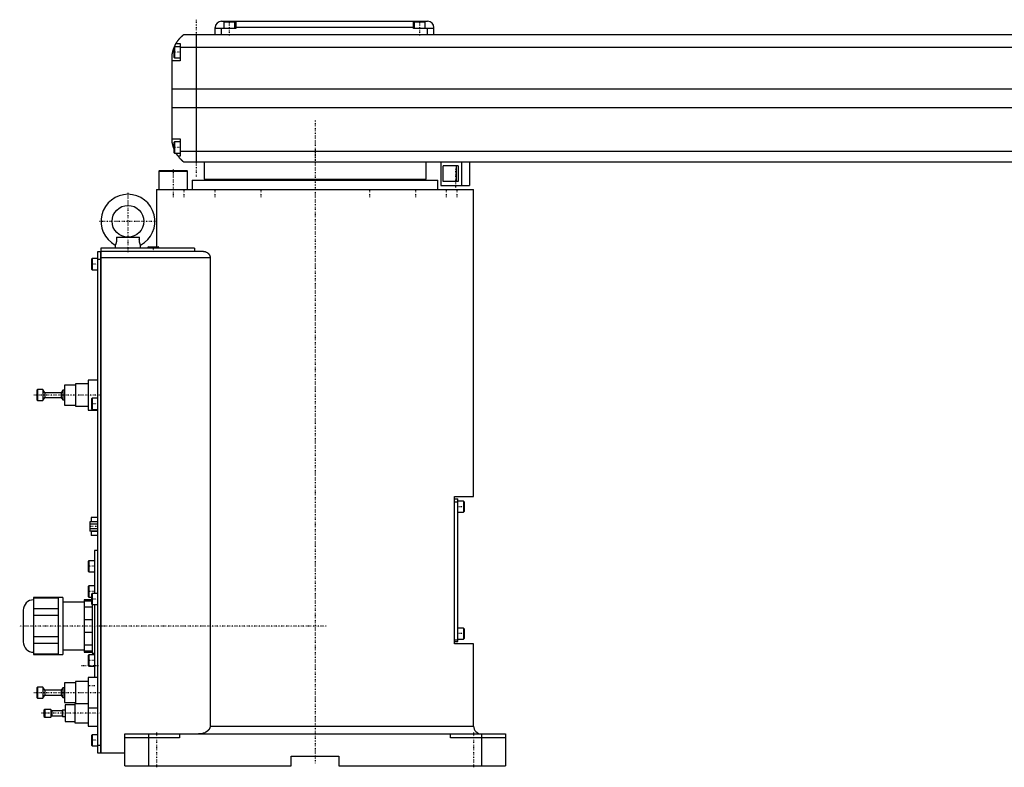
# Model space of a CAD drawing. Extents: x -186 to 1056, y -1 to 900.
# Tile 1 of 3: x -186 to 435, y -1 to 470. Entities that reach past the tile are written whole.
import ezdxf

# ---------------------------------------------------------------- set-up
doc = ezdxf.new("R2010")
doc.units = 0
doc.linetypes.add('CENTER', pattern=[1.5, 0.45, -0.5, 0.05, -0.5])
doc.layers.add('CENTER', color=7, linetype='CENTER')
doc.layers.add('VIS', color=7, linetype='CONTINUOUS')

msp = doc.modelspace()

# ---------------------------------------------------------------- linework, layer by layer
at = {"layer": 'CENTER'}
for p, q in [((-75, 470), (-75, 371)), ((-54, 460.1), (-54, 468.9)), ((66, 460.1), (66, 468.9)), ((-84.8, 449.5), (-89.2, 449.5)), ((0, 406.4), (0, 1.6)), ((-84.8, 389.5), (-89.2, 389.5)), ((0, 388.38), (0, 380.12)), ((-89.5, 375.6), (-89.5, 357.75)), ((88.6, 376.05), (88.6, 363.95)), ((-118, 360.85), (-118, 323.55)), ((-82.69, 363.25), (-82.69, 357.75)), ((-63.29, 363.25), (-63.29, 357.75)), ((-34.25, 363.25), (-34.25, 357.75)), ((34.25, 363.25), (34.25, 357.75)), ((63.29, 363.25), (63.29, 357.75)), ((82.69, 363.25), (82.69, 357.75)), ((89.5, 363.25), (89.5, 357.75)), ((-135.85, 343), (-100.15, 343)), ((-102, 327.15), (-102, 323.85)), ((-136.8, 316), (-141.2, 316)), ((-135.07, 233.5), (-177.43, 233.5)), ((-136.8, 228), (-141.2, 228)), ((94.2, 163.2), (89.8, 163.2)), ((-136.75, 150.7), (-142.25, 150.7)), ((-138.8, 125.67), (-143.2, 125.67)), ((-138.8, 109.75), (-143.2, 109.75)), ((-136.8, 105), (-141.2, 105)), ((6.95, 88), (-186.25, 88)), ((94.2, 83.2), (89.8, 83.2)), ((-136.5, 63), (-147.5, 63)), ((-138.8, 66.25), (-143.2, 66.25)), ((-138.8, 50.33), (-143.2, 50.33)), ((-135.07, 46), (-177.43, 46)), ((-135.3, 33), (-172.7, 33)), ((-100, 21), (-100, -1)), ((100, 21), (100, -1)), ((-136.8, 16), (-141.2, 16))]:
    msp.add_line(p, q, dxfattribs=at)
at = {"layer": 'VIS'}
for p, q in [((-59, 469), (71, 469)), ((-57.5, 468.5), (-57.5, 464.5)), ((-50.5, 468.5), (-57.5, 468.5)), ((-54, 469), (-54, 468.5)), ((-50.5, 464.5), (-50.5, 468.5)), ((-50, 469), (-50, 464.5)), ((62, 464.5), (62, 469)), ((62.5, 468.5), (62.5, 464.5)), ((69.5, 468.5), (62.5, 468.5)), ((66, 469), (66, 468.5)), ((69.5, 464.5), (69.5, 468.5)), ((667, 460.5), (-83, 460.5)), ((-75, 460.5), (-75, 380.5)), ((-63, 460.5), (-63, 465)), ((-50, 464.5), (-63, 464.5)), ((-59, 460.5), (-59, 464.5)), ((62, 465), (-50, 465)), ((75, 464.5), (62, 464.5)), ((71, 460.5), (71, 464.5)), ((75, 460.5), (75, 465)), ((-87.65, 455), (-85, 455)), ((-85, 455), (-85, 444)), ((-90, 392.5), (-90, 448.5)), ((-88.6, 453), (-89, 452.6)), ((-89, 452.6), (-89, 446.4)), ((-85, 453), (-88.6, 453)), ((-88.6, 453), (-88.6, 446)), ((-85, 452.8), (669, 452.8)), ((-85, 444), (-90, 444)), ((-89, 446.4), (-88.6, 446)), ((-88.6, 446), (-85, 446)), ((-90, 426.46), (674, 426.46)), ((-90, 414.6), (674, 414.6)), ((-90, 395), (-85, 395)), ((-88.6, 393), (-89, 392.6)), ((-89, 392.6), (-89, 386.4)), ((-85, 393), (-88.6, 393)), ((-88.6, 393), (-88.6, 386)), ((-85, 395), (-85, 384)), ((-89, 386.4), (-88.6, 386)), ((-88.6, 386), (-85, 386)), ((-85, 387.22), (669, 387.22)), ((-85, 384), (-86.34, 384)), ((-83, 380.5), (667, 380.5)), ((-70, 380.5), (-70, 369.5)), ((70, 369.5), (70, 380.5)), ((79.35, 380.5), (79.35, 365.5)), ((92.35, 380.5), (92.35, 365.5)), ((97.35, 380.5), (97.35, 365.5)), ((-98.1, 375), (-98.5, 374.6)), ((-98.5, 374.6), (-98.5, 363)), ((-98.5, 374.6), (-80.5, 374.6)), ((-98.1, 375), (-80.9, 375)), ((-80.5, 374.6), (-80.9, 375)), ((-80.5, 363), (-80.5, 374.6)), ((90.17, 378), (80.74, 378)), ((80.74, 368), (80.74, 378)), ((89.06, 378), (89.06, 368)), ((90.17, 378), (90.17, 368)), ((-77.5, 369), (-77.5, 363)), ((-77.5, 369), (77.5, 369)), ((-70, 369.5), (70, 369.5)), ((-55, 369.5), (-55, 369)), ((55, 369), (55, 369.5)), ((77.5, 363), (77.5, 369)), ((90.17, 368), (80.74, 368)), ((-100, 363), (-100, 327)), ((-100, 363), (100, 363)), ((79.35, 365.5), (97.35, 365.5)), ((100, 169.7), (100, 363)), ((-125.28, 333), (-110.72, 333)), ((-137, 8), (-137, 324)), ((-137, 324), (-135.05, 324)), ((-135.05, 8), (-135.05, 324)), ((-135, 323.95), (-135.05, 323.95)), ((-75.99, 326), (-135, 326)), ((-135, 326), (-135, 8)), ((-70.42, 324), (-135, 324)), ((-126, 328), (-126, 326)), ((-110, 326), (-110, 328)), ((-105.1, 327), (-105.5, 326.6)), ((-105.5, 326.6), (-105.5, 326)), ((-105.5, 326.6), (-98.5, 326.6)), ((-105.1, 327), (-98.9, 327)), ((-98.5, 326.6), (-98.9, 327)), ((-98.5, 326), (-98.5, 326.6)), ((-75.99, 326), (-75.99, 324)), ((-140.6, 319.5), (-141, 319.1)), ((-141, 319.1), (-141, 312.9)), ((-137, 319.5), (-140.6, 319.5)), ((-140.6, 319.5), (-140.6, 312.5)), ((-135.05, 319), (-137, 319)), ((-135, 318.95), (-135.05, 318.95)), ((-66.14, 320), (-135, 320)), ((-66.14, 320), (-66.14, 25)), ((-141, 312.9), (-140.6, 312.5)), ((-140.6, 312.5), (-137, 312.5)), ((-137, 243), (-143, 243)), ((-143, 243), (-143, 224)), ((-175, 237), (-175.5, 236.5)), ((-175.5, 236.5), (-175.5, 230.5)), ((-171.7, 237), (-175, 237)), ((-175, 237), (-175, 230)), ((-170.5, 235), (-171.7, 237)), ((-171.7, 237), (-171.7, 230)), ((-159.1, 236.5), (-160, 235)), ((-158, 236.5), (-159.1, 236.5)), ((-159.1, 236.5), (-159.1, 230.5)), ((-151, 239.75), (-158, 239.75)), ((-158, 239.75), (-158, 227.25)), ((-143, 240.5), (-151, 240.5)), ((-151, 240.5), (-151, 226.5)), ((-175.5, 230.5), (-175, 230)), ((-175, 230), (-171.7, 230)), ((-171.7, 230), (-170.5, 232)), ((-160, 235), (-170.5, 235)), ((-170.5, 235), (-170.5, 232)), ((-170.5, 232), (-160, 232)), ((-160, 235), (-160, 232)), ((-160, 232), (-159.1, 230.5)), ((-159.1, 230.5), (-158, 230.5)), ((-140.6, 231.5), (-141, 231.1)), ((-141, 231.1), (-141, 224.9)), ((-137, 231.5), (-140.6, 231.5)), ((-140.6, 231.5), (-140.6, 224.5)), ((-158, 227.25), (-151, 227.25)), ((-151, 226.5), (-143, 226.5)), ((-143, 224), (-137, 224)), ((-141, 224.9), (-140.6, 224.5)), ((-140.6, 224.5), (-137, 224.5)), ((88, 169.7), (100, 169.7)), ((88, 76.7), (88, 169.7)), ((88, 168.2), (90, 168.2)), ((90, 78.2), (90, 168.2)), ((88, 166.2), (90, 166.2)), ((93.6, 166.7), (90, 166.7)), ((94, 166.3), (93.6, 166.7)), ((93.6, 166.7), (93.6, 159.7)), ((94, 166.3), (94, 160.1)), ((-137, 156.4), (-141.1, 156.4)), ((-141.1, 156.4), (-141.1, 153.59)), ((90, 159.7), (93.6, 159.7)), ((93.6, 159.7), (94, 160.1)), ((-137, 153.59), (-142, 153.59)), ((-142, 153.59), (-142, 147.81)), ((-137, 152.14), (-142, 152.14)), ((-137, 149.26), (-142, 149.26)), ((-137, 147.81), (-142, 147.81)), ((-141.1, 147.81), (-141.1, 145)), ((-137, 147.53), (-141.1, 147.53)), ((-137, 145), (-141.1, 145)), ((-137, 135.5), (-139, 135.5)), ((-139, 135.5), (-139, 108.5)), ((-142.6, 129.17), (-143, 128.77)), ((-143, 128.77), (-143, 122.57)), ((-139, 129.17), (-142.6, 129.17)), ((-142.6, 129.17), (-142.6, 122.17)), ((-143, 122.57), (-142.6, 122.17)), ((-142.6, 122.17), (-139, 122.17)), ((-142.6, 113.25), (-143, 112.85)), ((-143, 112.85), (-143, 106.65)), ((-139, 113.25), (-142.6, 113.25)), ((-142.6, 113.25), (-142.6, 106.25)), ((-162, 105.88), (-177.5, 105.88)), ((-177.5, 105.88), (-177.5, 70.12)), ((-177.5, 105.73), (-162, 105.73)), ((-159, 106), (-162, 106)), ((-162, 106), (-162, 70)), ((-159, 106), (-159, 70)), ((-143, 106.65), (-142.6, 106.25)), ((-142.6, 106.25), (-141, 106.25)), ((-140.6, 108.5), (-141, 108.1)), ((-141, 108.1), (-141, 101.9)), ((-137, 108.5), (-140.6, 108.5)), ((-140.6, 108.5), (-140.6, 101.5)), ((-145.5, 103), (-159, 103)), ((-141, 104.5), (-145.5, 104.5)), ((-145.5, 104.5), (-145.5, 71.5)), ((-145.5, 103.87), (-141, 103.87)), ((-140.5, 99.84), (-145.5, 99.84)), ((-141, 101.9), (-140.6, 101.5)), ((-140.6, 101.5), (-137, 101.5)), ((-140.5, 101.51), (-140.5, 71)), ((-139, 101.5), (-139, 55.5)), ((-184, 98), (-184, 78)), ((-162, 98.85), (-177.5, 98.85)), ((-177.5, 94.88), (-162, 94.88)), ((-145.5, 92.03), (-140.5, 92.03)), ((-162, 81.12), (-177.5, 81.12)), ((-140.5, 83.97), (-145.5, 83.97)), ((93.6, 86.7), (90, 86.7)), ((94, 86.3), (93.6, 86.7)), ((93.6, 86.7), (93.6, 79.7)), ((94, 86.3), (94, 80.1)), ((-177.5, 77.15), (-162, 77.15)), ((-145.5, 76.16), (-140.5, 76.16)), ((88, 79.2), (90, 79.2)), ((88, 78.2), (90, 78.2)), ((100, 76.7), (88, 76.7)), ((90, 79.7), (93.6, 79.7)), ((93.6, 79.7), (94, 80.1)), ((100, 25), (100, 76.7)), ((-162, 70.27), (-177.5, 70.27)), ((-177.5, 70.12), (-162, 70.12)), ((-162, 70), (-159, 70)), ((-159, 73), (-145.5, 73)), ((-140.5, 72.13), (-145.5, 72.13)), ((-145.5, 71.5), (-140.5, 71.5)), ((-142.6, 69.75), (-143, 69.35)), ((-143, 69.35), (-143, 63.15)), ((-139, 69.75), (-142.6, 69.75)), ((-142.6, 69.75), (-142.6, 62.75)), ((-140.5, 71), (-139, 71)), ((-143, 63.15), (-142.6, 62.75)), ((-142.6, 62.75), (-139, 62.75)), ((-151, 52.25), (-158, 52.25)), ((-158, 52.25), (-158, 39.75)), ((-143, 53), (-151, 53)), ((-151, 53), (-151, 39)), ((-137, 55.5), (-143, 55.5)), ((-143, 55.5), (-143, 25)), ((-175, 49.5), (-175.5, 49)), ((-175.5, 49), (-175.5, 43)), ((-171.7, 49.5), (-175, 49.5)), ((-175, 49.5), (-175, 42.5)), ((-170.5, 47.5), (-171.7, 49.5)), ((-171.7, 49.5), (-171.7, 42.5)), ((-171.7, 42.5), (-170.5, 44.5)), ((-160, 47.5), (-170.5, 47.5)), ((-170.5, 47.5), (-170.5, 44.5)), ((-170.5, 44.5), (-160, 44.5)), ((-159.1, 49), (-160, 47.5)), ((-160, 47.5), (-160, 44.5)), ((-160, 44.5), (-159.1, 43)), ((-158, 49), (-159.1, 49)), ((-159.1, 49), (-159.1, 43)), ((-175.5, 43), (-175, 42.5)), ((-175, 42.5), (-171.7, 42.5)), ((-159.1, 43), (-158, 43)), ((-158, 39.75), (-151, 39.75)), ((-151.5, 38.25), (-157.5, 38.25)), ((-157.5, 38.25), (-157.5, 27.75)), ((-143, 39), (-151.5, 39)), ((-151.5, 39), (-151.5, 27)), ((-170.5, 35.5), (-171, 35)), ((-171, 35), (-171, 31)), ((-166.6, 35.5), (-170.5, 35.5)), ((-170.5, 35.5), (-170.5, 30.5)), ((-166, 34.5), (-166.6, 35.5)), ((-166.6, 35.5), (-166.6, 30.5)), ((-166.6, 30.5), (-166, 31.5)), ((-159.5, 34.5), (-166, 34.5)), ((-166, 34.5), (-166, 31.5)), ((-166, 31.5), (-159.5, 31.5)), ((-159.2, 35), (-159.5, 34.5)), ((-159.5, 34.5), (-159.5, 31.5)), ((-159.5, 31.5), (-159.2, 31)), ((-157.5, 35), (-159.2, 35)), ((-159.2, 35), (-159.2, 31)), ((-143, 36.5), (-137, 36.5)), ((-171, 31), (-170.5, 30.5)), ((-170.5, 30.5), (-166.6, 30.5)), ((-159.2, 31), (-157.5, 31)), ((-157.5, 27.75), (-151.5, 27.75)), ((-151.5, 27), (-143, 27)), ((-143, 25), (-137, 25)), ((-66.14, 25), (100, 25)), ((-140.6, 19.5), (-141, 19.1)), ((-141, 19.1), (-141, 12.9)), ((-137, 19.5), (-140.6, 19.5)), ((-140.6, 19.5), (-140.6, 12.5)), ((-120, 20), (120, 20)), ((-120, 0), (-120, 20)), ((-105, 20), (-105, 0)), ((-85.5, 20), (-85.5, 17.5)), ((85.5, 17.5), (85.5, 20)), ((105, 20), (105, 0)), ((120, 20), (120, 0)), ((-141, 12.9), (-140.6, 12.5)), ((-140.6, 12.5), (-137, 12.5)), ((-137, 13), (-135.05, 13)), ((-135, 13.05), (-135.05, 13.05)), ((-85.5, 17.5), (-120, 17.5)), ((120, 17.5), (85.5, 17.5)), ((-135.05, 8), (-137, 8)), ((-135, 8.05), (-135.05, 8.05)), ((-120, 8), (-135, 8)), ((-120, 0), (-15, 0)), ((-15, 6), (15, 6)), ((-15, 0), (-15, 6)), ((15, 6), (15, 0)), ((15, 0), (120, 0))]:
    msp.add_line(p, q, dxfattribs=at)
for points in [[(-87.65, 455, 0), (-87.62, 455.05, 0), (-87.57, 455.14, 0), (-87.52, 455.23, 0), (-87.49, 455.27, 0), (-87.46, 455.32, 0), (-87.41, 455.41, 0), (-87.35, 455.5, 0), (-87.3, 455.59, 0), (-87.24, 455.68, 0), (-87.19, 455.76, 0), (-87.16, 455.81, 0), (-87.13, 455.85, 0), (-87.07, 455.94, 0), (-87.02, 456.03, 0), (-86.96, 456.11, 0), (-86.9, 456.2, 0), (-86.85, 456.28, 0), (-86.82, 456.33, 0), (-86.79, 456.37, 0), (-86.73, 456.45, 0), (-86.67, 456.53, 0), (-86.64, 456.58, 0), (-86.62, 456.62, 0), (-86.56, 456.7, 0), (-86.5, 456.78, 0), (-86.47, 456.82, 0), (-86.44, 456.86, 0), (-86.38, 456.94, 0), (-86.33, 457.01, 0), (-86.27, 457.09, 0), (-86.21, 457.17, 0), (-86.15, 457.24, 0), (-86.12, 457.28, 0), (-86.1, 457.32, 0), (-86.04, 457.39, 0), (-85.98, 457.46, 0), (-85.92, 457.54, 0), (-85.87, 457.61, 0), (-85.81, 457.68, 0), (-85.78, 457.71, 0), (-85.75, 457.75, 0), (-85.69, 457.82, 0), (-85.64, 457.89, 0), (-85.58, 457.95, 0), (-85.52, 458.02, 0), (-85.47, 458.08, 0), (-85.44, 458.12, 0), (-85.41, 458.15, 0), (-85.36, 458.21, 0), (-85.3, 458.28, 0), (-85.25, 458.34, 0), (-85.19, 458.4, 0), (-85.14, 458.46, 0), (-85.11, 458.49, 0), (-85.08, 458.52, 0), (-85.03, 458.58, 0), (-84.97, 458.64, 0), (-84.92, 458.7, 0), (-84.87, 458.75, 0), (-84.81, 458.81, 0), (-84.79, 458.84, 0), (-84.76, 458.87, 0), (-84.71, 458.92, 0), (-84.66, 458.98, 0), (-84.63, 459, 0), (-84.6, 459.03, 0), (-84.55, 459.08, 0), (-84.5, 459.13, 0), (-84.48, 459.16, 0), (-84.45, 459.18, 0), (-84.4, 459.23, 0), (-84.35, 459.28, 0), (-84.3, 459.33, 0), (-84.25, 459.38, 0), (-84.2, 459.43, 0), (-84.18, 459.45, 0), (-84.16, 459.47, 0), (-84.11, 459.52, 0), (-84.06, 459.56, 0), (-84.02, 459.61, 0), (-83.97, 459.65, 0), (-83.93, 459.69, 0), (-83.9, 459.71, 0), (-83.88, 459.73, 0), (-83.84, 459.77, 0), (-83.8, 459.81, 0), (-83.75, 459.85, 0), (-83.71, 459.88, 0), (-83.67, 459.92, 0), (-83.66, 459.94, 0), (-83.64, 459.95, 0), (-83.6, 459.99, 0), (-83.56, 460.02, 0), (-83.53, 460.05, 0), (-83.49, 460.08, 0), (-83.46, 460.11, 0), (-83.44, 460.13, 0), (-83.43, 460.14, 0), (-83.39, 460.17, 0), (-83.36, 460.19, 0), (-83.34, 460.22, 0), (-83.31, 460.24, 0), (-83.28, 460.27, 0), (-83.27, 460.28, 0), (-83.25, 460.29, 0), (-83.23, 460.31, 0), (-83.21, 460.33, 0), (-83.2, 460.34, 0), (-83.18, 460.35, 0), (-83.16, 460.36, 0), (-83.14, 460.38, 0), (-83.13, 460.39, 0), (-83.13, 460.4, 0), (-83.11, 460.41, 0), (-83.09, 460.42, 0), (-83.08, 460.44, 0), (-83.06, 460.45, 0), (-83.05, 460.46, 0), (-83.05, 460.46, 0), (-83.04, 460.47, 0), (-83.03, 460.47, 0), (-83.02, 460.48, 0), (-83.02, 460.49, 0), (-83.01, 460.49, 0), (-83.01, 460.49, 0), (-83.01, 460.5, 0), (-83, 460.5, 0), (-83, 460.5, 0), (-83, 460.5, 0), (-83, 460.5, 0)], [(-88.69, 452.91, 0), (-88.65, 453.01, 0), (-88.56, 453.21, 0), (-88.47, 453.4, 0), (-88.43, 453.49, 0), (-88.39, 453.58, 0), (-88.31, 453.76, 0), (-88.22, 453.92, 0), (-88.14, 454.08, 0), (-88.07, 454.23, 0), (-88, 454.36, 0), (-87.96, 454.43, 0), (-87.93, 454.49, 0), (-87.87, 454.6, 0), (-87.82, 454.7, 0), (-87.77, 454.79, 0), (-87.73, 454.86, 0), (-87.7, 454.91, 0), (-87.68, 454.94, 0), (-87.67, 454.96, 0), (-87.66, 454.98, 0), (-87.65, 455, 0), (-87.65, 455, 0)], [(-90, 448.5, 0), (-89.98, 448.61, 0), (-89.94, 448.82, 0), (-89.9, 449.03, 0), (-89.88, 449.13, 0), (-89.86, 449.23, 0), (-89.81, 449.44, 0), (-89.77, 449.64, 0), (-89.72, 449.85, 0), (-89.66, 450.05, 0), (-89.61, 450.26, 0), (-89.58, 450.36, 0), (-89.55, 450.46, 0), (-89.49, 450.67, 0), (-89.43, 450.87, 0), (-89.37, 451.08, 0), (-89.31, 451.28, 0), (-89.24, 451.48, 0), (-89.21, 451.57, 0), (-89.17, 451.67, 0), (-89.1, 451.86, 0), (-89.03, 452.05, 0), (-89, 452.14, 0)], [(-89, 388.86, 0), (-89.04, 388.96, 0), (-89.11, 389.16, 0), (-89.18, 389.36, 0), (-89.22, 389.46, 0), (-89.25, 389.56, 0), (-89.32, 389.76, 0), (-89.38, 389.97, 0), (-89.45, 390.18, 0), (-89.51, 390.39, 0), (-89.57, 390.59, 0), (-89.6, 390.7, 0), (-89.63, 390.8, 0), (-89.68, 391.01, 0), (-89.73, 391.22, 0), (-89.78, 391.43, 0), (-89.83, 391.63, 0), (-89.87, 391.83, 0), (-89.89, 391.93, 0), (-89.91, 392.03, 0), (-89.95, 392.22, 0), (-89.98, 392.41, 0), (-90, 392.5, 0)], [(-86.34, 384, 0), (-86.34, 384, 0), (-86.35, 384.02, 0), (-86.37, 384.04, 0), (-86.38, 384.06, 0), (-86.4, 384.08, 0), (-86.44, 384.14, 0), (-86.49, 384.21, 0), (-86.55, 384.29, 0), (-86.62, 384.39, 0), (-86.7, 384.5, 0), (-86.74, 384.56, 0), (-86.78, 384.62, 0), (-86.87, 384.75, 0), (-86.96, 384.89, 0), (-87.06, 385.04, 0), (-87.16, 385.2, 0), (-87.27, 385.36, 0), (-87.32, 385.45, 0), (-87.37, 385.53, 0), (-87.48, 385.71, 0), (-87.59, 385.9, 0), (-87.65, 386, 0)], [(-83, 380.5, 0), (-83, 380.5, 0), (-83.01, 380.51, 0), (-83.02, 380.51, 0), (-83.02, 380.52, 0), (-83.03, 380.52, 0), (-83.03, 380.52, 0), (-83.04, 380.53, 0), (-83.04, 380.54, 0), (-83.05, 380.54, 0), (-83.06, 380.55, 0), (-83.07, 380.56, 0), (-83.07, 380.56, 0), (-83.08, 380.57, 0), (-83.09, 380.57, 0), (-83.1, 380.58, 0), (-83.11, 380.59, 0), (-83.11, 380.59, 0), (-83.13, 380.61, 0), (-83.14, 380.62, 0), (-83.15, 380.62, 0), (-83.16, 380.63, 0), (-83.17, 380.64, 0), (-83.19, 380.66, 0), (-83.21, 380.67, 0), (-83.22, 380.69, 0), (-83.24, 380.7, 0), (-83.25, 380.71, 0), (-83.26, 380.72, 0), (-83.28, 380.74, 0), (-83.3, 380.75, 0), (-83.32, 380.77, 0), (-83.35, 380.79, 0), (-83.37, 380.81, 0), (-83.38, 380.82, 0), (-83.39, 380.83, 0), (-83.42, 380.85, 0), (-83.44, 380.87, 0), (-83.47, 380.9, 0), (-83.49, 380.92, 0), (-83.52, 380.94, 0), (-83.54, 380.96, 0), (-83.55, 380.97, 0), (-83.58, 380.99, 0), (-83.61, 381.02, 0), (-83.64, 381.05, 0), (-83.67, 381.07, 0), (-83.7, 381.1, 0), (-83.71, 381.11, 0), (-83.73, 381.13, 0), (-83.76, 381.16, 0), (-83.79, 381.19, 0), (-83.83, 381.22, 0), (-83.86, 381.25, 0), (-83.89, 381.28, 0), (-83.91, 381.3, 0), (-83.93, 381.31, 0), (-83.96, 381.35, 0), (-84, 381.38, 0), (-84.02, 381.4, 0), (-84.04, 381.41, 0), (-84.07, 381.45, 0), (-84.11, 381.48, 0), (-84.13, 381.5, 0), (-84.15, 381.52, 0), (-84.19, 381.56, 0), (-84.22, 381.59, 0), (-84.26, 381.63, 0), (-84.3, 381.67, 0), (-84.34, 381.71, 0), (-84.36, 381.73, 0), (-84.38, 381.75, 0), (-84.42, 381.79, 0), (-84.46, 381.83, 0), (-84.6, 381.97, 0), (-84.86, 382.23, 0), (-85.11, 382.51, 0), (-85.38, 382.81, 0), (-85.51, 382.97, 0), (-85.65, 383.13, 0), (-85.92, 383.46, 0), (-86.2, 383.82, 0), (-86.34, 384, 0)], [(-125.28, 333, 0), (-125.26, 332.81, 0), (-125.24, 332.58, 0), (-125.23, 332.51, 0), (-125.23, 332.45, 0), (-125.23, 332.42, 0), (-125.22, 332.38, 0), (-125.22, 332.32, 0), (-125.22, 332.25, 0), (-125.21, 332.18, 0), (-125.21, 332.12, 0), (-125.2, 332.05, 0), (-125.2, 332.02, 0), (-125.2, 331.99, 0), (-125.2, 331.92, 0), (-125.2, 331.85, 0), (-125.2, 331.82, 0), (-125.2, 331.79, 0), (-125.19, 331.72, 0), (-125.19, 331.65, 0), (-125.19, 331.62, 0), (-125.19, 331.59, 0), (-125.19, 331.52, 0), (-125.19, 331.45, 0), (-125.2, 331.39, 0), (-125.2, 331.32, 0), (-125.2, 331.26, 0), (-125.2, 331.22, 0), (-125.2, 331.19, 0), (-125.2, 331.12, 0), (-125.21, 331.06, 0), (-125.21, 330.99, 0), (-125.22, 330.93, 0), (-125.22, 330.86, 0), (-125.22, 330.83, 0), (-125.23, 330.8, 0), (-125.23, 330.73, 0), (-125.24, 330.67, 0), (-125.24, 330.61, 0), (-125.25, 330.54, 0), (-125.26, 330.48, 0), (-125.26, 330.45, 0), (-125.27, 330.42, 0), (-125.28, 330.35, 0), (-125.28, 330.29, 0), (-125.29, 330.23, 0), (-125.3, 330.17, 0), (-125.31, 330.11, 0), (-125.32, 330.08, 0), (-125.32, 330.05, 0), (-125.34, 329.99, 0), (-125.35, 329.93, 0), (-125.36, 329.87, 0), (-125.37, 329.81, 0), (-125.38, 329.76, 0), (-125.39, 329.73, 0), (-125.4, 329.7, 0), (-125.41, 329.64, 0), (-125.42, 329.59, 0), (-125.43, 329.56, 0), (-125.44, 329.53, 0), (-125.45, 329.48, 0), (-125.46, 329.43, 0), (-125.47, 329.4, 0), (-125.48, 329.37, 0), (-125.49, 329.32, 0), (-125.51, 329.27, 0), (-125.52, 329.22, 0), (-125.54, 329.17, 0), (-125.55, 329.12, 0), (-125.56, 329.1, 0), (-125.57, 329.08, 0), (-125.58, 329.03, 0), (-125.6, 328.99, 0), (-125.61, 328.94, 0), (-125.63, 328.9, 0), (-125.64, 328.85, 0), (-125.65, 328.83, 0), (-125.66, 328.81, 0), (-125.67, 328.77, 0), (-125.69, 328.73, 0), (-125.7, 328.69, 0), (-125.72, 328.66, 0), (-125.73, 328.62, 0), (-125.74, 328.6, 0), (-125.74, 328.58, 0), (-125.76, 328.55, 0), (-125.77, 328.51, 0), (-125.78, 328.48, 0), (-125.8, 328.45, 0), (-125.81, 328.42, 0), (-125.82, 328.4, 0), (-125.82, 328.39, 0), (-125.83, 328.36, 0), (-125.85, 328.33, 0), (-125.86, 328.31, 0), (-125.87, 328.28, 0), (-125.88, 328.26, 0), (-125.89, 328.25, 0), (-125.89, 328.23, 0), (-125.9, 328.21, 0), (-125.91, 328.19, 0), (-125.91, 328.18, 0), (-125.92, 328.17, 0), (-125.93, 328.15, 0), (-125.94, 328.13, 0), (-125.94, 328.13, 0), (-125.94, 328.12, 0), (-125.95, 328.1, 0), (-125.96, 328.09, 0), (-125.96, 328.07, 0), (-125.97, 328.06, 0), (-125.98, 328.05, 0), (-125.98, 328.05, 0), (-125.98, 328.04, 0), (-125.98, 328.03, 0), (-125.99, 328.02, 0), (-125.99, 328.02, 0), (-125.99, 328.01, 0), (-126, 328.01, 0), (-126, 328.01, 0), (-126, 328, 0), (-126, 328, 0), (-126, 328, 0), (-126, 328, 0)], [(-110, 328, 0), (-110, 328, 0), (-110, 328, 0), (-110, 328, 0), (-110, 328.01, 0), (-110, 328.01, 0), (-110.01, 328.01, 0), (-110.01, 328.02, 0), (-110.01, 328.02, 0), (-110.02, 328.03, 0), (-110.02, 328.04, 0), (-110.02, 328.05, 0), (-110.02, 328.05, 0), (-110.03, 328.06, 0), (-110.04, 328.07, 0), (-110.04, 328.09, 0), (-110.05, 328.1, 0), (-110.06, 328.12, 0), (-110.06, 328.13, 0), (-110.06, 328.13, 0), (-110.07, 328.15, 0), (-110.08, 328.17, 0), (-110.09, 328.18, 0), (-110.09, 328.19, 0), (-110.1, 328.21, 0), (-110.11, 328.23, 0), (-110.11, 328.25, 0), (-110.12, 328.26, 0), (-110.13, 328.28, 0), (-110.14, 328.31, 0), (-110.15, 328.33, 0), (-110.17, 328.36, 0), (-110.18, 328.39, 0), (-110.18, 328.4, 0), (-110.19, 328.42, 0), (-110.2, 328.45, 0), (-110.22, 328.48, 0), (-110.23, 328.51, 0), (-110.24, 328.55, 0), (-110.26, 328.58, 0), (-110.26, 328.6, 0), (-110.27, 328.62, 0), (-110.28, 328.66, 0), (-110.3, 328.69, 0), (-110.31, 328.73, 0), (-110.33, 328.77, 0), (-110.34, 328.81, 0), (-110.35, 328.83, 0), (-110.36, 328.85, 0), (-110.37, 328.9, 0), (-110.39, 328.94, 0), (-110.4, 328.99, 0), (-110.42, 329.03, 0), (-110.43, 329.08, 0), (-110.44, 329.1, 0), (-110.45, 329.12, 0), (-110.46, 329.17, 0), (-110.48, 329.22, 0), (-110.49, 329.27, 0), (-110.51, 329.32, 0), (-110.52, 329.37, 0), (-110.53, 329.4, 0), (-110.54, 329.43, 0), (-110.55, 329.48, 0), (-110.56, 329.53, 0), (-110.57, 329.56, 0), (-110.58, 329.59, 0), (-110.59, 329.64, 0), (-110.6, 329.7, 0), (-110.61, 329.73, 0), (-110.62, 329.75, 0), (-110.63, 329.81, 0), (-110.64, 329.87, 0), (-110.65, 329.93, 0), (-110.66, 329.99, 0), (-110.68, 330.05, 0), (-110.68, 330.08, 0), (-110.69, 330.11, 0), (-110.7, 330.17, 0), (-110.71, 330.23, 0), (-110.72, 330.29, 0), (-110.72, 330.35, 0), (-110.73, 330.42, 0), (-110.74, 330.45, 0), (-110.74, 330.48, 0), (-110.75, 330.54, 0), (-110.76, 330.61, 0), (-110.76, 330.67, 0), (-110.77, 330.73, 0), (-110.77, 330.8, 0), (-110.78, 330.83, 0), (-110.78, 330.86, 0), (-110.78, 330.93, 0), (-110.79, 330.99, 0), (-110.79, 331.06, 0), (-110.8, 331.12, 0), (-110.8, 331.19, 0), (-110.8, 331.22, 0), (-110.8, 331.26, 0), (-110.8, 331.32, 0), (-110.8, 331.39, 0), (-110.81, 331.46, 0), (-110.81, 331.52, 0), (-110.81, 331.59, 0), (-110.81, 331.62, 0), (-110.81, 331.65, 0), (-110.81, 331.72, 0), (-110.8, 331.79, 0), (-110.8, 331.82, 0), (-110.8, 331.85, 0), (-110.8, 331.92, 0), (-110.8, 331.99, 0), (-110.8, 332.02, 0), (-110.8, 332.05, 0), (-110.79, 332.12, 0), (-110.79, 332.19, 0), (-110.78, 332.25, 0), (-110.78, 332.32, 0), (-110.78, 332.38, 0), (-110.77, 332.42, 0), (-110.77, 332.45, 0), (-110.77, 332.51, 0), (-110.76, 332.58, 0), (-110.74, 332.81, 0), (-110.72, 333, 0)], [(-70.42, 324, 0), (-70.27, 324, 0), (-69.97, 323.98, 0), (-69.66, 323.93, 0), (-69.5, 323.9, 0), (-69.34, 323.86, 0), (-69.03, 323.76, 0), (-68.72, 323.64, 0), (-68.41, 323.5, 0), (-68.12, 323.33, 0), (-67.83, 323.14, 0), (-67.69, 323.03, 0), (-67.67, 323.01, 0), (-67.62, 322.98, 0), (-67.58, 322.94, 0), (-67.55, 322.92, 0), (-67.53, 322.9, 0), (-67.49, 322.86, 0), (-67.45, 322.83, 0), (-67.4, 322.79, 0), (-67.36, 322.75, 0), (-67.32, 322.7, 0), (-67.3, 322.68, 0), (-67.28, 322.66, 0), (-67.24, 322.62, 0), (-67.2, 322.58, 0), (-67.16, 322.53, 0), (-67.12, 322.49, 0), (-67.08, 322.44, 0), (-67.06, 322.42, 0), (-67.04, 322.4, 0), (-67, 322.35, 0), (-66.96, 322.3, 0), (-66.92, 322.25, 0), (-66.88, 322.2, 0), (-66.84, 322.14, 0), (-66.83, 322.12, 0), (-66.81, 322.09, 0), (-66.77, 322.04, 0), (-66.74, 321.98, 0), (-66.7, 321.93, 0), (-66.67, 321.87, 0), (-66.63, 321.81, 0), (-66.62, 321.78, 0), (-66.6, 321.75, 0), (-66.57, 321.69, 0), (-66.54, 321.63, 0), (-66.51, 321.57, 0), (-66.48, 321.51, 0), (-66.45, 321.45, 0), (-66.44, 321.42, 0), (-66.42, 321.39, 0), (-66.4, 321.32, 0), (-66.37, 321.26, 0), (-66.36, 321.23, 0), (-66.35, 321.19, 0), (-66.33, 321.13, 0), (-66.31, 321.06, 0), (-66.3, 321.03, 0), (-66.29, 321, 0), (-66.27, 320.93, 0), (-66.25, 320.86, 0), (-66.23, 320.79, 0), (-66.22, 320.73, 0), (-66.21, 320.66, 0), (-66.2, 320.62, 0), (-66.19, 320.59, 0), (-66.18, 320.52, 0), (-66.17, 320.45, 0), (-66.16, 320.38, 0), (-66.16, 320.31, 0), (-66.15, 320.24, 0), (-66.15, 320.21, 0), (-66.15, 320.17, 0), (-66.15, 320.1, 0), (-66.14, 320.03, 0), (-66.14, 320, 0)], [(-66.14, 25, 0), (-66.14, 24.96, 0), (-66.15, 24.87, 0), (-66.15, 24.78, 0), (-66.15, 24.74, 0), (-66.16, 24.69, 0), (-66.17, 24.6, 0), (-66.18, 24.51, 0), (-66.19, 24.42, 0), (-66.21, 24.33, 0), (-66.23, 24.24, 0), (-66.24, 24.2, 0), (-66.25, 24.15, 0), (-66.28, 24.06, 0), (-66.3, 23.98, 0), (-66.33, 23.89, 0), (-66.36, 23.8, 0), (-66.4, 23.72, 0), (-66.41, 23.68, 0), (-66.43, 23.63, 0), (-66.47, 23.55, 0), (-66.5, 23.47, 0), (-66.52, 23.43, 0), (-66.54, 23.4, 0), (-66.58, 23.32, 0), (-66.62, 23.24, 0), (-66.65, 23.21, 0), (-66.67, 23.17, 0), (-66.71, 23.09, 0), (-66.76, 23.02, 0), (-66.81, 22.94, 0), (-66.86, 22.87, 0), (-66.92, 22.79, 0), (-66.94, 22.76, 0), (-66.97, 22.72, 0), (-67.03, 22.65, 0), (-67.09, 22.58, 0), (-67.15, 22.51, 0), (-67.21, 22.44, 0), (-67.27, 22.37, 0), (-67.3, 22.33, 0), (-67.33, 22.3, 0), (-67.4, 22.23, 0), (-67.46, 22.17, 0), (-67.53, 22.11, 0), (-67.6, 22.04, 0), (-67.66, 21.98, 0), (-67.7, 21.95, 0), (-67.73, 21.92, 0), (-67.8, 21.87, 0), (-67.87, 21.81, 0), (-67.93, 21.76, 0), (-68, 21.71, 0), (-68.07, 21.65, 0), (-68.11, 21.63, 0), (-68.14, 21.6, 0), (-68.21, 21.55, 0), (-68.29, 21.5, 0), (-68.36, 21.45, 0), (-68.44, 21.4, 0), (-68.51, 21.35, 0), (-68.55, 21.33, 0), (-68.59, 21.3, 0), (-68.67, 21.26, 0), (-68.75, 21.21, 0), (-68.79, 21.19, 0), (-68.83, 21.16, 0), (-68.91, 21.12, 0), (-68.99, 21.07, 0), (-69.03, 21.05, 0), (-69.07, 21.03, 0), (-69.16, 20.99, 0), (-69.24, 20.95, 0), (-69.53, 20.81, 0), (-70.04, 20.6, 0), (-70.53, 20.44, 0), (-71.05, 20.3, 0), (-71.59, 20.18, 0), (-71.86, 20.13, 0), (-72.14, 20.09, 0), (-72.69, 20.03, 0), (-73.23, 20, 0), (-73.48, 20, 0)]]:
    msp.add_polyline3d(points, dxfattribs=at)
msp.add_circle((-118, 343), 10, dxfattribs=at)
for centre, radius, start, end in [((-59, 465), 4, 90, 180), ((71, 465), 4, 0, 90), ((-118, 343), 17, 298.07249, 241.92751), ((-177.5, 98), 6.5, 90, 180), ((-177.5, 78), 6.5, 180, 270), ((105, 25), 5, 180, 270)]:
    msp.add_arc(centre, radius, start, end, dxfattribs=at)

doc.saveas('drawing.dxf')
